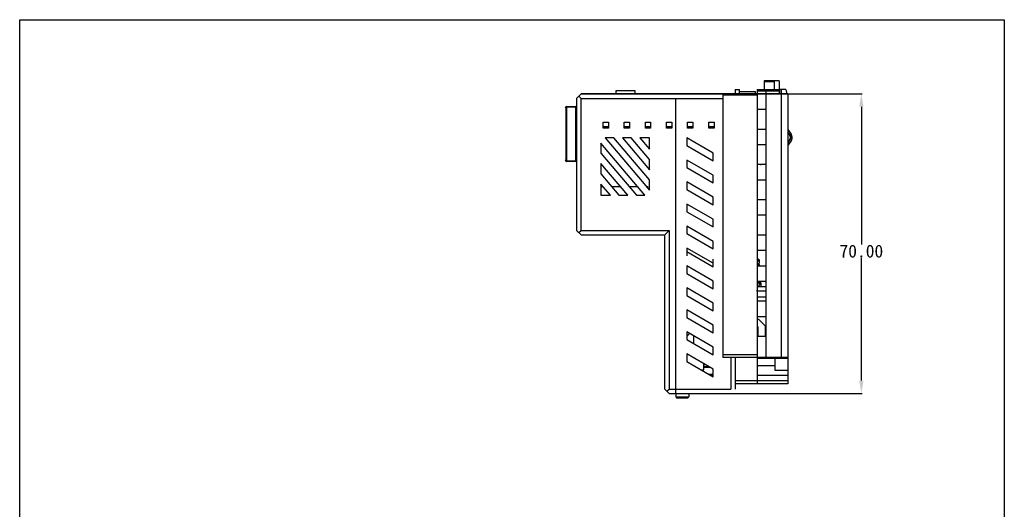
# Model space of a CAD drawing. Header units: inches. Extents: x 27 to 256, y 20 to 266.
# Tile 4 of 4: x 27 to 256, y 152 to 266. Entities that reach past the tile are written whole.
import ezdxf

# ---------------------------------------------------------------- set-up
doc = ezdxf.new("R2010")
doc.units = ezdxf.units.IN
doc.header["$MEASUREMENT"] = 0
doc.layers.add('PDF_0', color=7, linetype='Continuous')
doc.styles.get("Standard").update_dxf_attribs({"font": 'SimSun.ttf'})
doc.dimstyles.get("Standard").update_dxf_attribs({"dimtxt": 3, "dimasz": 3, "dimexe": 0.18, "dimexo": 0.0625, "dimgap": 0.09, "dimtad": 0, "dimtih": 1, "dimtoh": 1, "dimzin": 0, "dimdsep": 46, "dimtxsty": 'Standard', "dimcen": 0.09, "dimadec": 0, "dimazin": 0, "dimtfac": 1, "dimtofl": 0, "dimtmove": 0, "dimatfit": 3, "dimfxl": 0, "dimtolj": 1, "dimtzin": 0, "dimarcsym": 0})

# ---------------------------------------------------------------- blocks, each defined once
blk = doc.blocks.new('*D13')
at = {"color": 0, "lineweight": -2}
for p, q in [((157.7, 249.01), (223.22, 249.01)), ((223.04, 246.01), (223.04, 213.9)), ((223.04, 182.12), (223.04, 210.72)), ((178.24, 179.12), (223.22, 179.12))]:
    blk.add_line(p, q, dxfattribs=at)
at = {"color": 0}
for points in [[(222.54, 246.01), (223.54, 246.01), (223.04, 249.01)], [(222.54, 182.12), (223.54, 182.12), (223.04, 179.12)]]:
    blk.add_solid(points, dxfattribs=at)
at = {"layer": 'Defpoints', "color": 0}
for p in [(157.64, 249.01), (223.04, 249.01), (178.18, 179.12)]:
    blk.add_point(p, dxfattribs=at)
at = {"color": 0, "insert": (223.04, 212.31), "char_height": 3, "attachment_point": 5}
blk.add_mtext('\\A1;70.00', dxfattribs=at)

msp = doc.modelspace()

# ---------------------------------------------------------------- hatches: boundary and pattern name
at = {"layer": 'PDF_0'}
h = msp.add_hatch(color=7, dxfattribs=at)
edge = h.paths.add_edge_path(flags=16)
edge.add_arc((154.062, 245.869), 0.225, 180, 540)
h = msp.add_hatch(color=7, dxfattribs=at)
edge = h.paths.add_edge_path(flags=16)
edge.add_arc((156.606, 245.869), 0.225, 180, 540)
h = msp.add_hatch(color=7, dxfattribs=at)
edge = h.paths.add_edge_path(flags=16)
edge.add_arc((206.404, 239.413), 0.242, 180, 540)
h = msp.add_hatch(color=7, dxfattribs=at)
edge = h.paths.add_edge_path(flags=16)
edge.add_arc((206.388, 239.397), 0.225, 180, 540)
h = msp.add_hatch(color=7, dxfattribs=at)
edge = h.paths.add_edge_path(flags=16)
edge.add_arc((206.42, 238.431), 0.225, 180, 540)
h = msp.add_hatch(color=7, dxfattribs=at)
edge = h.paths.add_edge_path(flags=16)
edge.add_arc((154.062, 233.472), 0.225, 180, 540)
h = msp.add_hatch(color=7, dxfattribs=at)
edge = h.paths.add_edge_path(flags=16)
edge.add_arc((156.606, 233.472), 0.225, 180, 540)
h = msp.add_hatch(color=7, dxfattribs=at)
edge = h.paths.add_edge_path(flags=16)
edge.add_arc((199.561, 232.538), 0.225, 180, 540)
h = msp.add_hatch(color=7, dxfattribs=at)
edge = h.paths.add_edge_path(flags=16)
edge.add_arc((198.724, 203.091), 0.225, 180, 540)

# ---------------------------------------------------------------- linework, layer by layer
for p, q in [((256.396, 266.328), (256.396, 20.366)), ((179.79, 179.118), (179.79, 247.978))]:
    msp.add_line(p, q)
msp.add_lwpolyline([(26.66, 20.366), (26.66, 266.328), (256.396, 266.328)])
at = {"layer": 'PDF_0', "lineweight": 30}
for points in [[(203.876, 252.1), (200.366, 252.1)], [(200.366, 252.1), (200.366, 250.039)], [(202.749, 251.842), (200.366, 251.842)], [(202.749, 250.039), (202.749, 252.1)], [(203.876, 252.1), (203.876, 249.009)], [(157.636, 249.009), (156.606, 247.978)], [(157.121, 248.493), (157.636, 247.978)], [(205.905, 249.009), (157.636, 249.009)], [(170.291, 249.749), (165.751, 249.749)], [(165.751, 249.749), (165.751, 249.009)], [(170.291, 249.009), (170.291, 249.749)], [(190.706, 249.009), (190.706, 187.522)], [(198.724, 248.687), (190.706, 248.687)], [(193.604, 250.039), (194.634, 250.039)], [(193.604, 250.039), (193.604, 249.009)], [(194.634, 249.009), (194.634, 250.039)], [(194.634, 249.556), (198.305, 249.556)], [(198.305, 249.009), (198.305, 249.556)], [(198.724, 250.039), (203.876, 250.039)], [(198.724, 250.039), (198.724, 181.372)], [(203.876, 249.653), (198.724, 249.653)], [(198.724, 249.041), (203.876, 249.041)], [(200.785, 249.991), (200.785, 187.522)], [(205.422, 250.039), (203.973, 250.039)], [(203.973, 250.039), (203.973, 249.009)], [(204.327, 249.991), (204.327, 187.522)], [(205.422, 250.039), (205.647, 249.009)], [(205.905, 249.009), (205.905, 181.372)], [(154.255, 246.078), (154.094, 246.014), (154.062, 245.885)], [(154.062, 245.821), (154.062, 245.885), (154.126, 245.982), (154.255, 246.014)], [(154.062, 245.885), (154.062, 233.488)], [(154.255, 246.078), (156.412, 246.078)], [(154.255, 246.078), (154.255, 233.262)], [(154.255, 246.014), (156.412, 246.014)], [(156.412, 233.262), (156.412, 246.078)], [(156.606, 245.885), (156.541, 246.014), (156.412, 246.078)], [(156.606, 245.821), (156.606, 245.885), (156.509, 245.982), (156.412, 246.014)], [(156.606, 247.978), (156.606, 217.162)], [(157.636, 247.978), (190.706, 247.978)], [(157.636, 217.162), (157.636, 247.978)], [(200.785, 245.37), (198.724, 245.37)], [(162.788, 242.44), (164.012, 242.44)], [(162.788, 240.991), (162.788, 242.44)], [(162.788, 241.409), (164.012, 241.409)], [(164.012, 242.44), (164.012, 240.991)], [(167.715, 242.44), (168.938, 242.44)], [(167.715, 240.991), (167.715, 242.44)], [(167.715, 241.409), (168.938, 241.409)], [(168.938, 242.44), (168.938, 240.991)], [(172.642, 242.44), (173.865, 242.44)], [(172.642, 240.991), (172.642, 242.44)], [(172.642, 241.409), (173.865, 241.409)], [(173.865, 242.44), (173.865, 240.991)], [(177.568, 242.44), (178.792, 242.44)], [(177.568, 240.991), (177.568, 242.44)], [(177.568, 241.409), (178.792, 241.409)], [(178.792, 242.44), (178.792, 240.991)], [(182.495, 242.44), (183.718, 242.44)], [(182.495, 240.991), (182.495, 242.44)], [(182.495, 241.409), (183.718, 241.409)], [(183.718, 242.44), (183.718, 240.991)], [(187.422, 242.44), (188.677, 242.44)], [(187.422, 240.991), (187.422, 242.44)], [(187.422, 241.409), (188.677, 241.409)], [(188.677, 242.44), (188.677, 240.991)], [(164.012, 240.991), (162.788, 240.991)], [(168.938, 240.991), (167.715, 240.991)], [(173.865, 240.991), (172.642, 240.991)], [(178.792, 240.991), (177.568, 240.991)], [(183.718, 240.991), (182.495, 240.991)], [(188.677, 240.991), (187.422, 240.991)], [(200.785, 240.733), (198.724, 240.733)], [(205.905, 240.701), (206.677, 239.606)], [(206.42, 239.413), (205.905, 240.153)], [(206.227, 238.06), (206.42, 238.479), (206.484, 238.93), (206.388, 239.348), (206.194, 239.767)], [(206.42, 238.447), (206.549, 238.737), (206.516, 239.091), (206.388, 239.413)], [(206.452, 238.415), (206.581, 238.737), (206.581, 239.091), (206.42, 239.413)], [(206.71, 238.254), (206.871, 238.576), (206.903, 238.93), (206.838, 239.284), (206.677, 239.606)], [(172.545, 225.373), (162.273, 237.545)], [(162.273, 237.545), (162.273, 235.162)], [(165.3, 238.737), (163.271, 238.737)], [(163.271, 238.737), (173.575, 226.565)], [(173.575, 228.948), (165.3, 238.737)], [(169.325, 238.737), (167.296, 238.737)], [(167.296, 238.737), (173.575, 231.33)], [(173.575, 233.713), (169.325, 238.737)], [(173.575, 238.737), (171.353, 238.737)], [(171.353, 238.737), (173.575, 236.096)], [(173.575, 236.096), (173.575, 238.737)], [(188.452, 235.162), (182.302, 238.737)], [(182.302, 238.737), (182.302, 236.966)], [(182.302, 236.966), (188.452, 233.391)], [(200.785, 237.127), (198.724, 237.127)], [(206.71, 238.254), (205.905, 236.966)], [(205.937, 237.577), (206.452, 238.415)], [(206.452, 238.415), (206.42, 238.447)], [(162.273, 235.162), (170.548, 225.373)], [(188.452, 233.391), (188.452, 235.162)], [(154.062, 233.52), (154.062, 233.488), (154.126, 233.391), (154.255, 233.359)], [(154.062, 233.488), (154.094, 233.327), (154.255, 233.262)], [(156.412, 233.359), (154.255, 233.359)], [(156.412, 233.262), (154.255, 233.262)], [(156.606, 233.52), (156.606, 233.488), (156.541, 233.391), (156.412, 233.359)], [(156.412, 233.262), (156.541, 233.327), (156.606, 233.488)], [(168.52, 225.373), (162.273, 232.779)], [(162.273, 232.779), (162.273, 230.397)], [(173.575, 231.33), (173.575, 233.713)], [(188.452, 230.042), (182.302, 233.584)], [(182.302, 233.584), (182.302, 231.813)], [(200.785, 232.554), (198.724, 232.554)], [(200.785, 232.522), (198.724, 232.522)], [(162.273, 230.397), (166.491, 225.373)], [(182.302, 231.813), (188.452, 228.271)], [(188.452, 228.271), (188.452, 230.042)], [(164.495, 225.373), (162.273, 227.982)], [(162.273, 227.982), (162.273, 225.373)], [(173.575, 226.565), (173.575, 228.948)], [(188.452, 224.89), (182.302, 228.465)], [(182.302, 228.465), (182.302, 226.694)], [(200.785, 228.915), (198.724, 228.915)], [(162.273, 227.434), (162.756, 227.434)], [(162.273, 225.373), (164.495, 225.373)], [(164.752, 227.434), (166.781, 227.434)], [(166.491, 225.373), (168.52, 225.373)], [(168.81, 227.434), (170.806, 227.434)], [(170.548, 225.373), (172.545, 225.373)], [(172.835, 227.434), (173.253, 227.434)], [(173.253, 226.919), (173.253, 227.434)], [(182.302, 226.694), (188.452, 223.119)], [(188.452, 219.77), (182.302, 223.313)], [(182.302, 223.313), (182.302, 221.542)], [(188.452, 223.119), (188.452, 224.89)], [(200.785, 224.311), (198.724, 224.311)], [(182.302, 221.542), (188.452, 217.999)], [(200.785, 220.704), (198.724, 220.704)], [(188.452, 217.999), (188.452, 219.77)], [(156.606, 217.162), (157.636, 216.132)], [(157.121, 216.647), (157.636, 217.162)], [(157.636, 217.162), (178.18, 217.162)], [(157.636, 216.132), (177.15, 216.132)], [(177.15, 180.149), (177.15, 216.132), (178.18, 217.162)], [(178.18, 217.162), (178.18, 180.149)], [(188.452, 214.618), (182.302, 218.193)], [(182.302, 218.193), (182.302, 216.422)], [(182.302, 216.422), (188.452, 212.847)], [(200.785, 216.067), (198.724, 216.067)], [(188.452, 212.847), (188.452, 214.618)], [(182.302, 213.041), (182.302, 211.27)], [(188.452, 209.499), (182.302, 213.041)], [(182.302, 212.252), (188.452, 208.71)], [(200.785, 212.493), (198.724, 212.493)], [(188.452, 208.71), (188.452, 210.481)], [(198.724, 210.465), (198.982, 210.465)], [(198.982, 210.11), (198.724, 210.11)], [(198.724, 209.387), (198.982, 209.387)], [(198.724, 209.37), (198.982, 209.37)], [(198.982, 210.11), (198.982, 210.465)], [(199.207, 210.271), (199.143, 210.4), (198.982, 210.465)], [(198.982, 210.11), (199.143, 210.078), (199.207, 209.917)], [(199.207, 209.563), (199.143, 209.434), (198.982, 209.37)], [(198.982, 209.032), (198.982, 209.387)], [(199.207, 209.193), (199.143, 209.322), (198.982, 209.387)], [(199.207, 210.271), (199.207, 209.563)], [(199.207, 209.193), (199.207, 208.871)], [(182.302, 208.904), (182.302, 207.133)], [(188.452, 205.329), (182.302, 208.904)], [(182.302, 207.133), (188.452, 203.558)], [(198.982, 209.032), (198.724, 209.032)], [(200.785, 208.839), (198.724, 208.839)], [(198.982, 209.032), (199.143, 209), (199.207, 208.871)], [(199.207, 208.936), (199.4, 208.839)], [(188.452, 203.558), (188.452, 205.329)], [(200.785, 205.265), (198.724, 205.265)], [(198.982, 204.943), (198.724, 204.943)], [(198.982, 204.943), (198.982, 205.265)], [(198.982, 204.943), (199.143, 204.879), (199.207, 204.75)], [(199.207, 205.104), (199.11, 205.265)], [(199.336, 205.136), (199.175, 205.136)], [(199.207, 205.104), (199.207, 204.363)], [(199.336, 204.653), (199.207, 204.653)], [(199.336, 204.653), (199.336, 205.136)], [(199.561, 204.943), (199.497, 205.072), (199.336, 205.136)], [(199.336, 204.653), (199.497, 204.621), (199.561, 204.492)], [(199.561, 204.943), (199.561, 204.073)], [(182.302, 203.751), (182.302, 201.98)], [(188.452, 200.209), (182.302, 203.751)], [(198.724, 204.202), (198.982, 204.202)], [(198.724, 204.073), (200.785, 204.073)], [(198.724, 203.075), (200.785, 203.075)], [(199.207, 204.363), (199.143, 204.234), (198.982, 204.202)], [(182.302, 201.98), (188.452, 198.438)], [(188.452, 198.438), (188.452, 200.209)], [(200.785, 201.594), (198.724, 201.594)], [(200.785, 200.628), (198.724, 200.628)], [(182.302, 198.632), (182.302, 196.861)], [(188.452, 195.057), (182.302, 198.632)], [(182.302, 196.861), (188.452, 193.286)], [(200.785, 197.022), (198.724, 197.022)], [(199.143, 196.378), (198.724, 196.378)], [(199.143, 196.378), (200.624, 194.896)], [(182.302, 193.48), (182.302, 191.709)], [(188.452, 189.937), (182.302, 193.48)], [(182.302, 192.449), (182.946, 193.125)], [(188.452, 193.286), (188.452, 195.057)], [(198.982, 194.607), (198.724, 194.864)], [(198.982, 192.417), (198.982, 194.607)], [(200.624, 194.896), (200.624, 192.417)], [(182.302, 191.709), (188.452, 188.166)], [(183.976, 190.742), (183.976, 192.514)], [(200.785, 192.417), (198.724, 192.417)], [(188.452, 188.166), (188.452, 189.937)], [(182.302, 188.36), (182.302, 186.589)], [(188.452, 184.785), (182.302, 188.36)], [(182.302, 186.589), (188.452, 183.014)], [(190.706, 188.199), (198.724, 188.199)], [(191.318, 187.522), (190.706, 187.522)], [(191.318, 187.522), (191.35, 187.555)], [(193.604, 187.555), (191.35, 187.555)], [(192.574, 187.555), (192.574, 180.149)], [(193.604, 187.555), (193.604, 180.149)], [(205.905, 187.522), (193.604, 187.522)], [(198.724, 187.329), (205.905, 187.329)], [(202.846, 187.329), (202.846, 184.56)], [(203.876, 187.522), (203.876, 187.329)], [(203.973, 187.522), (203.973, 187.329)], [(185.618, 184.657), (186.295, 184.657)], [(186.295, 184.657), (186.295, 186.041)], [(186.295, 185.912), (186.52, 185.912)], [(186.584, 185.88), (186.295, 185.88)], [(187.518, 185.333), (186.295, 185.333)], [(187.744, 185.204), (186.295, 185.204)], [(188.452, 183.014), (188.452, 184.785)], [(198.724, 185.687), (202.846, 185.687)], [(202.846, 184.56), (205.905, 184.56)], [(188.452, 183.562), (187.486, 183.562)], [(187.937, 183.304), (188.452, 183.304)], [(193.604, 182.177), (205.905, 182.177)], [(198.724, 183.433), (205.905, 183.433)], [(178.18, 179.118), (177.15, 180.149)], [(177.665, 179.633), (178.18, 180.149)], [(178.18, 180.149), (192.574, 180.149)], [(205.905, 181.372), (193.604, 181.372)], [(178.18, 179.118), (192.574, 179.118)], [(179.79, 179.118), (179.79, 178.378)], [(179.79, 178.378), (182.752, 178.378)], [(179.79, 178.378), (179.822, 178.249), (179.919, 178.12), (180.08, 178.088)], [(180.08, 178.088), (182.463, 178.088)], [(182.463, 178.088), (182.591, 178.12), (182.72, 178.249), (182.752, 178.378)], [(182.752, 179.118), (182.752, 178.378)]]:
    msp.add_lwpolyline(points, dxfattribs=at)

# ---------------------------------------------------------------- dimensions: what is measured, and where the dimension line sits
at = {"color": 3}
dim = msp.add_linear_dim(base=(223.04, 249.009), p1=(178.18, 179.118), p2=(157.636, 249.009), angle=90, text='70.00', dimstyle='Standard', dxfattribs=at)
dim.commit()
dim.dimension.update_dxf_attribs({"geometry": '*D13', "text_midpoint": (223.04, 212.309), "dimtype": 160})

doc.saveas('drawing.dxf')
